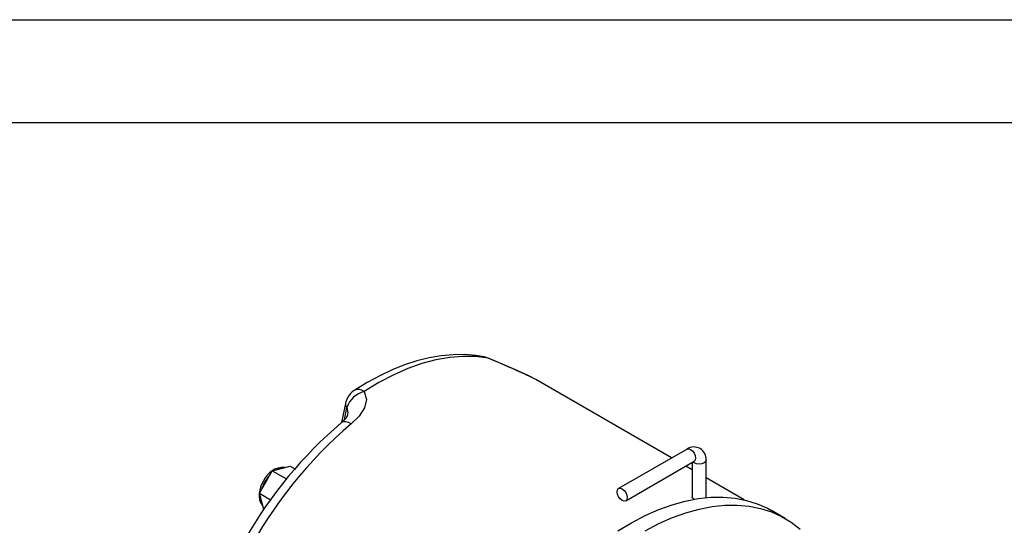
# Model space of a CAD drawing. Header units: inches. Extents: x 0 to 11, y 0 to 8.5.
# Tile 10 of 13: x 6.2 to 8.6, y 7.3 to 8.5. Entities that reach past the tile are written whole.
import ezdxf

# ---------------------------------------------------------------- set-up
doc = ezdxf.new("R2010")
doc.units = ezdxf.units.IN
doc.header["$MEASUREMENT"] = 0
doc.layers.add('TEXT', color=140, linetype='Continuous', lineweight=25)

msp = doc.modelspace()

# ---------------------------------------------------------------- linework, layer by layer
at = {"color": 7, "linetype": 'Continuous'}
msp.add_line((0.0001, 8.50011), (11.0001, 8.50011), dxfattribs=at)
for p, q in [((7.35217, 7.67585), (7.3501, 7.67618)), ((7.46565, 7.62472), (7.44835, 7.63378)), ((7.46604, 7.62467), (7.45063, 7.6328)), ((7.79678, 7.43374), (7.46604, 7.62467)), ((7.00245, 7.56643), (6.99292, 7.51986)), ((6.99981, 7.5264), (7.00594, 7.55634)), ((7.00694, 7.5369), (7.00662, 7.53539)), ((7.83428, 7.45539), (7.66766, 7.3592)), ((6.82444, 7.40241), (6.846, 7.40819)), ((6.846, 7.40819), (6.86756, 7.41396)), ((6.86756, 7.41396), (6.87929, 7.40719)), ((7.68488, 7.32936), (7.8515, 7.42555)), ((7.84654, 7.40501), (7.83123, 7.41385)), ((7.84654, 7.42269), (7.84654, 7.33923)), ((7.88099, 7.33711), (7.88099, 7.42841)), ((6.80865, 7.37507), (6.82444, 7.40241)), ((6.82444, 7.40241), (6.85881, 7.38257)), ((7.97333, 7.33181), (7.88099, 7.38512)), ((6.79287, 7.34774), (6.80865, 7.37507)), ((6.79287, 7.34774), (6.8202, 7.33196)), ((6.79865, 7.32618), (6.79287, 7.34774)), ((6.80348, 7.30813), (6.79865, 7.32618)), ((8.07347, 7.28651), (8.04006, 7.30579))]:
    msp.add_line(p, q)
at = {"flags": 128}
for points in [[(7.33999, 7.67961), (7.32024, 7.68304), (7.29287, 7.68515), (7.26469, 7.68488), (7.23582, 7.6822), (7.20641, 7.67713), (7.17657, 7.6697), (7.14645, 7.65994), (7.11617, 7.64791), (7.08586, 7.63368), (7.05563, 7.61734), (7.0256, 7.59896), (7.02379, 7.59773)], [(7.3501, 7.67618), (7.32002, 7.6802), (7.28868, 7.68091), (7.25625, 7.67833), (7.22289, 7.67245), (7.18877, 7.66331), (7.15408, 7.65096), (7.11901, 7.63546), (7.08372, 7.6169), (7.04842, 7.59537)], [(7.3501, 7.67618), (7.34294, 7.67924), (7.34006, 7.67993)], [(7.44278, 7.63606), (7.44339, 7.63589), (7.45063, 7.6328)], [(7.00804, 7.58117), (7.00335, 7.57011), (7.0025, 7.56641)], [(7.04842, 7.59537), (7.05342, 7.57608), (7.04862, 7.55572), (7.03561, 7.53554), (7.01625, 7.51644)], [(7.00594, 7.55634), (7.00836, 7.5436), (7.00694, 7.5369)], [(7.00755, 7.5371), (7.00314, 7.52951), (6.99224, 7.51934)], [(7.01625, 7.51644), (7.0096, 7.51969), (7.0035, 7.52147), (6.99818, 7.52172), (6.99384, 7.52043), (6.9922, 7.5193)], [(7.83428, 7.45539), (7.83823, 7.45615), (7.84289, 7.45453)], [(7.84289, 7.45453), (7.84755, 7.45077), (7.8515, 7.44544), (7.85414, 7.43935), (7.85507, 7.43344), (7.85414, 7.42859), (7.8515, 7.42555), (7.8515, 7.42555)], [(7.88099, 7.4284), (7.87968, 7.42461), (7.87595, 7.42138), (7.87036, 7.41922), (7.86377, 7.41847), (7.85718, 7.41922), (7.85159, 7.42138), (7.84849, 7.42381)], [(7.85146, 7.4255), (7.85224, 7.42594), (7.85276, 7.42613), (7.85272, 7.42613)], [(6.80296, 7.37836), (6.79755, 7.36721), (6.79586, 7.36258), (6.79379, 7.35497), (6.7926, 7.34735), (6.79243, 7.33956), (6.79347, 7.332), (6.79592, 7.32493), (6.79994, 7.31869), (6.80087, 7.31787)], [(7.67627, 7.33022), (7.67161, 7.33398), (7.66766, 7.33931), (7.66501, 7.34539), (7.66409, 7.35131), (7.66501, 7.35616), (7.66766, 7.3592), (7.67161, 7.35996), (7.67627, 7.35834), (7.68093, 7.35458), (7.68488, 7.34925), (7.68752, 7.34317), (7.68845, 7.33725), (7.68752, 7.3324), (7.68488, 7.32936), (7.68093, 7.3286), (7.67627, 7.33022)], [(7.66566, 7.25628), (7.69891, 7.27609), (7.73213, 7.2933), (7.76515, 7.30783), (7.79783, 7.3196), (7.83003, 7.32858), (7.8616, 7.33472), (7.89239, 7.33799), (7.92227, 7.33838), (7.95111, 7.33588), (7.97876, 7.33051), (8.00511, 7.32229), (8.03003, 7.31126), (8.04006, 7.30579)], [(7.85159, 7.33386), (7.84838, 7.33615), (7.84674, 7.33833), (7.84676, 7.33923)], [(7.73195, 7.2566), (7.76533, 7.27392), (7.79853, 7.28853), (7.83138, 7.30036), (7.86373, 7.30937), (7.89545, 7.3155), (7.92639, 7.31874), (7.9564, 7.31907), (7.98534, 7.31648), (8.0131, 7.31099), (8.03953, 7.30262), (8.06452, 7.29141), (8.08795, 7.27742), (8.10973, 7.2607)]]:
    msp.add_lwpolyline(points, dxfattribs=at)
for centre, radius, start, end in [((5.71965, 3.75918), 4.24278, 65.92194, 67.40057), ((-2.53365, -14.98634), 24.72455, 66.202338, 66.431777), ((7.03416, 7.57674), 0.02346, 52.5539, 116.23394), ((7.06278, 7.5371), 0.06001, 103.84347, 161.29378), ((7.04541, 7.56088), 0.04252, 120.32019, 151.50388), ((7.01415, 7.56483), 0.01181, 172.27886, 225.9304), ((7.67543, 6.71637), 1.05408, 130.39505, 150.38492), ((7.72874, 6.68369), 1.09596, 130.54979, 151.86107), ((7.85092, 7.43024), 0.0301, 356.48381, 123.55273), ((6.85204, 7.35703), 0.05351, 87.2836, 156.51798), ((6.85187, 7.37638), 0.03394, 86.82868, 123.16284), ((6.88591, 7.33047), 0.09163, 136.77994, 163.22006), ((6.82927, 7.33703), 0.03407, 176.90071, 213.09702)]:
    msp.add_arc(centre, radius, start, end)
at = {"layer": 'TEXT'}
msp.add_line((0.25, 8.25), (10.75, 8.25), dxfattribs=at)

doc.saveas('drawing.dxf')
